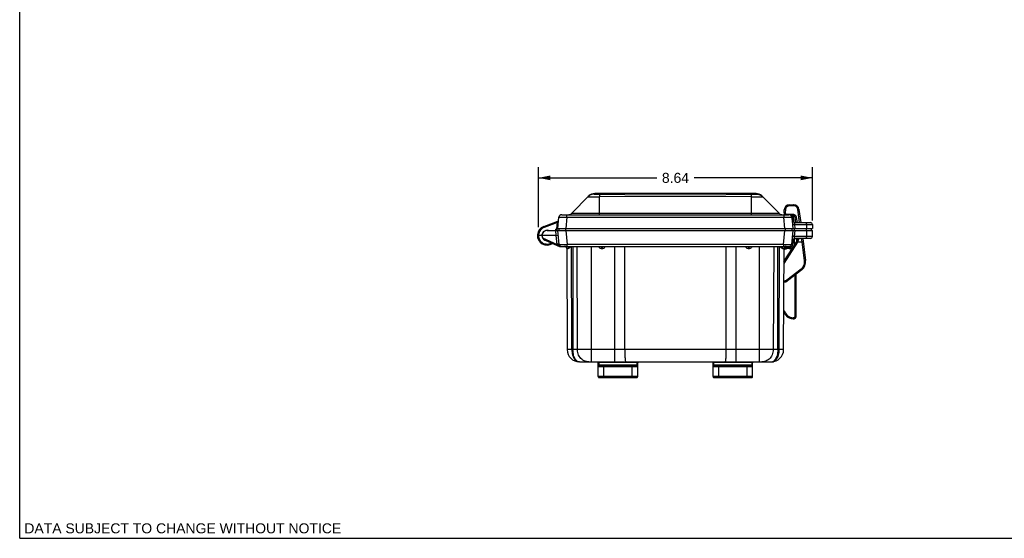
# Model space of a CAD drawing. Header units: inches. Extents: x 0 to 63, y 0 to 40.7.
# Tile 1 of 49: x 0 to 31.1, y 0 to 16.3. Entities that reach past the tile are written whole.
import ezdxf

# ---------------------------------------------------------------- set-up
doc = ezdxf.new("R2010")
doc.units = ezdxf.units.IN
doc.header["$LTSCALE"] = 3.462963
doc.header["$MEASUREMENT"] = 0
doc.layers.get('0').update_dxf_attribs({"linetype": 'CONTINUOUS'})
for name, color, linetype in [('_106180', 7, 'CONTINUOUS'), ('_108701', 7, 'CONTINUOUS'), ('_77011', 7, 'CONTINUOUS'), ('_87240', 7, 'CONTINUOUS')]:
    doc.layers.add(name, color=color, linetype=linetype)
doc.styles.get("Standard").update_dxf_attribs({"font": 'arial.ttf'})
doc.dimstyles.new('DIMSTYLE_1', dxfattribs={"dimtxt": 0.314815, "dimasz": 0.37037, "dimexe": 0.09, "dimexo": 0.07, "dimgap": 0.0425, "dimtad": 0, "dimtih": 1, "dimtoh": 1, "dimzin": 4, "dimdsep": 46, "dimtxsty": 'Standard', "dimblk": '_FILLED', "dimblk1": '_FILLED', "dimblk2": '_FILLED', "dimcen": 0.09, "dimadec": 3, "dimazin": 1, "dimtfac": 1, "dimtdec": 3, "dimtofl": 0, "dimtmove": 0, "dimatfit": 3, "dimldrblk": '_FILLED', "dimfxl": 0, "dimtolj": 1, "dimtzin": 4, "dimarcsym": 0})

# ---------------------------------------------------------------- blocks, each defined once
blk = doc.blocks.new('_FILLED')
at = {"color": 0, "linetype": 'ByBlock'}
blk.add_solid([(0, 0), (-1, 0.2), (-1, -0.2)], dxfattribs=at)
blk = doc.blocks.new('*D5')
at = {"color": 2, "linetype": 'Continuous'}
for p, q in [((16.361, 9.803), (16.361, 11.695)), ((25.002, 10.019), (25.002, 11.695)), ((16.361, 11.361), (20.096, 11.361)), ((25.002, 11.361), (21.267, 11.361))]:
    blk.add_line(p, q, dxfattribs=at)
at = {"color": 2, "linetype": 'Continuous', "xscale": 0.3703703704, "yscale": 0.3703703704, "zscale": 0.3703703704, "rotation": 180}
blk.add_blockref('_FILLED', (16.361, 11.361), dxfattribs=at)
at = {"color": 2, "linetype": 'Continuous', "xscale": 0.3703703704, "yscale": 0.3703703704, "zscale": 0.3703703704}
blk.add_blockref('_FILLED', (25.002, 11.361), dxfattribs=at)
at = {"color": 2, "linetype": 'Continuous', "insert": (20.681, 11.519), "char_height": 0.3148, "width": 0.8555, "attachment_point": 2, "line_spacing_factor": 0.9}
blk.add_mtext('8.64', dxfattribs=at)

msp = doc.modelspace()

# ---------------------------------------------------------------- linework, layer by layer
at = {"color": 7, "linetype": 'Continuous'}
for p, q in [((0, 0), (0, 40.7407)), ((23.2194, 10.8679), (18.1347, 10.8679)), ((17.3976, 10.2381), (17.9498, 10.7903)), ((23.4042, 10.7903), (23.9564, 10.2381)), ((16.5256, 9.8292), (16.9748, 9.9927)), ((16.9748, 9.76), (17.0061, 10.1178)), ((17.0957, 10.2), (24.2583, 10.2)), ((24.348, 10.1178), (24.3793, 9.76)), ((24.3777, 10.1763), (24.3754, 10.1524)), ((24.4818, 9.95), (24.9348, 9.95)), ((16.9403, 9.7407), (16.9389, 9.7)), ((16.9473, 9.76), (25.0019, 9.76)), ((16.9995, 9.76), (17.0016, 9.7)), ((24.3545, 9.76), (24.3524, 9.7)), ((24.9709, 9.7), (24.973, 9.76)), ((24.9998, 9.8861), (25.002, 9.76)), ((16.4658, 9.5437), (16.3258, 9.5437)), ((0, 0), (62.963, 0))]:
    msp.add_line(p, q, dxfattribs=at)
at = {"color": 9, "linetype": 'Continuous'}
for p, q in [((18.1347, 10.8679), (18.1128, 10.846)), ((23.2412, 10.846), (23.2194, 10.8679)), ((18.2825, 10.2), (18.2825, 10.7678)), ((23.0715, 10.7678), (23.0715, 10.2)), ((16.9562, 9.9493), (16.5376, 9.7969)), ((16.9396, 9.759), (16.9562, 9.9493)), ((16.9727, 9.9879), (16.965, 9.9699)), ((17.2551, 10.1178), (17.2238, 9.76)), ((17.2551, 10.1178), (17.2551, 10.2)), ((17.2551, 10.1178), (24.0989, 10.1178)), ((23.9564, 10.2381), (17.3976, 10.2381)), ((24.0989, 10.2), (24.0989, 10.1178)), ((24.1302, 9.76), (24.0989, 10.1178)), ((24.3754, 10.1524), (24.3732, 10.1612)), ((24.3828, 10.1196), (24.3947, 9.9835)), ((24.4159, 9.9683), (24.3978, 10.1738)), ((16.5291, 9.8201), (16.5266, 9.8268)), ((16.533, 9.8095), (16.5291, 9.8201)), ((16.5376, 9.7969), (16.533, 9.8095)), ((16.9039, 9.7002), (16.9053, 9.7396)), ((16.9053, 9.7396), (16.9294, 9.7402)), ((17.2186, 9.7), (17.2186, 9.76)), ((24.1355, 9.76), (24.1355, 9.7)), ((24.4335, 9.8861), (24.9998, 9.8861)), ((24.4335, 9.8861), (24.4446, 9.76)), ((24.4338, 9.7), (24.4348, 9.76)), ((24.8, 9.76), (24.799, 9.7)), ((24.8134, 9.8861), (24.8145, 9.76))]:
    msp.add_line(p, q, dxfattribs=at)
at = {"color": 7, "linetype": 'Continuous'}
for points in [[(18.1128, 10.846), (18.0788, 10.8435), (18.0454, 10.8366), (18.0132, 10.8255), (17.9825, 10.8103), (17.9539, 10.7912), (17.928, 10.7684)], [(18.2801, 10.8454), (18.2805, 10.8428), (18.2808, 10.8358), (18.2812, 10.8247), (18.2816, 10.8095), (18.2821, 10.7905), (18.2825, 10.7678)], [(23.0739, 10.8454), (23.0736, 10.8428), (23.0732, 10.8358), (23.0728, 10.8247), (23.0724, 10.8095), (23.072, 10.7905), (23.0715, 10.7678)], [(23.2412, 10.846), (23.2752, 10.8435), (23.3086, 10.8366), (23.3409, 10.8255), (23.3715, 10.8103), (23.4001, 10.7912), (23.426, 10.7684)], [(16.9396, 9.759), (16.9338, 9.7572), (16.928, 9.7547), (16.9223, 9.7516), (16.9167, 9.748), (16.911, 9.744), (16.9053, 9.7396)], [(16.9473, 9.76), (16.9461, 9.7599), (16.9448, 9.7599), (16.9435, 9.7597), (16.9422, 9.7595), (16.9409, 9.7593), (16.9396, 9.759)]]:
    msp.add_lwpolyline(points, dxfattribs=at)
at = {"color": 9, "linetype": 'Continuous'}
for points in [[(17.928, 10.7684), (17.93, 10.7682), (17.9365, 10.768), (17.9473, 10.7678), (17.9625, 10.7677), (17.9817, 10.7675), (18.0046, 10.7674), (18.0312, 10.7674), (18.0609, 10.7673), (18.0933, 10.7673), (18.1282, 10.7674), (18.1651, 10.7674), (18.2034, 10.7675), (18.2427, 10.7676), (18.2825, 10.7678)], [(18.1128, 10.846), (18.114, 10.8457), (18.1181, 10.8455), (18.125, 10.8453), (18.1346, 10.8451), (18.1467, 10.845), (18.1611, 10.8449), (18.1776, 10.8449), (18.1959, 10.8449), (18.2156, 10.845), (18.2364, 10.8451), (18.2579, 10.8452)], [(18.2579, 10.8452), (19.0791, 10.8514), (19.878, 10.8551), (20.677, 10.8563), (21.476, 10.8551), (22.275, 10.8514)], [(23.0715, 10.7678), (22.2734, 10.7739), (21.4752, 10.7775), (20.677, 10.7787), (19.8788, 10.7775), (19.0807, 10.7739), (18.2825, 10.7678)], [(22.275, 10.8514), (23.0961, 10.8452), (23.1176, 10.8451), (23.1384, 10.845), (23.1581, 10.8449), (23.1764, 10.8449), (23.1929, 10.8449), (23.2073, 10.845), (23.2194, 10.8451), (23.229, 10.8453), (23.2359, 10.8455), (23.24, 10.8457), (23.2412, 10.846)], [(23.0715, 10.7678), (23.1113, 10.7676), (23.1506, 10.7675), (23.189, 10.7674), (23.2258, 10.7674), (23.2607, 10.7673), (23.2932, 10.7673), (23.3229, 10.7674), (23.3494, 10.7674), (23.3724, 10.7675), (23.3916, 10.7676), (23.4067, 10.7678), (23.4176, 10.768), (23.424, 10.7682), (23.426, 10.7684)], [(16.965, 9.9699), (16.9625, 9.9641), (16.9596, 9.9571), (16.9562, 9.9493)], [(16.9562, 9.9493), (16.9631, 9.9487), (16.9696, 9.9481), (16.9756, 9.9477), (16.9809, 9.9473), (16.9852, 9.947), (16.9884, 9.9468), (16.9904, 9.9468), (16.9911, 9.9468)], [(16.9748, 9.9927), (16.9746, 9.9921), (16.9727, 9.9879)], [(17.0061, 10.1178), (17.0083, 10.1188), (17.0147, 10.1196), (17.0253, 10.1202), (17.0397, 10.1207), (17.0578, 10.1209), (17.0792, 10.121), (17.1036, 10.1209), (17.1306, 10.1207), (17.1597, 10.1202), (17.1905, 10.1196), (17.2225, 10.1188), (17.2551, 10.1178)], [(24.0989, 10.1178), (24.1315, 10.1188), (24.1635, 10.1196), (24.1943, 10.1202), (24.2234, 10.1207), (24.2504, 10.1209), (24.2748, 10.121), (24.2962, 10.1209), (24.3143, 10.1207), (24.3287, 10.1202), (24.3393, 10.1196), (24.3457, 10.1188), (24.348, 10.1178)], [(24.3426, 10.1414), (24.3433, 10.1415), (24.3452, 10.1419), (24.3483, 10.1429), (24.3524, 10.1442), (24.3572, 10.1459), (24.3629, 10.1479), (24.3691, 10.1501), (24.3754, 10.1524)], [(24.3828, 10.1196), (24.376, 10.1191), (24.3695, 10.1186), (24.3635, 10.1182), (24.3582, 10.1179), (24.3539, 10.1177), (24.3506, 10.1176), (24.3486, 10.1176), (24.348, 10.1178)], [(24.3732, 10.1612), (24.3708, 10.1693), (24.3679, 10.1769)], [(24.3828, 10.1196), (24.3822, 10.1252), (24.3813, 10.1308), (24.3802, 10.1363), (24.3789, 10.1418), (24.3773, 10.1471), (24.3754, 10.1524)], [(24.4335, 9.8861), (24.4328, 9.8893), (24.4323, 9.8927), (24.4319, 9.896), (24.4317, 9.8995), (24.4316, 9.903), (24.4318, 9.9066), (24.4323, 9.9102), (24.433, 9.9138), (24.434, 9.9173), (24.4352, 9.9208), (24.4367, 9.9242), (24.4385, 9.9275), (24.4405, 9.9306), (24.4428, 9.9335), (24.4454, 9.9363), (24.4483, 9.9388), (24.4514, 9.9412), (24.4549, 9.9433), (24.4586, 9.9452), (24.4626, 9.9468), (24.4669, 9.9481), (24.4715, 9.9491), (24.4765, 9.9498), (24.4818, 9.95)], [(24.7809, 9.95), (24.7871, 9.9488), (24.793, 9.9453), (24.7985, 9.9396), (24.8033, 9.932), (24.8074, 9.9224), (24.8106, 9.9113), (24.8126, 9.8991), (24.8134, 9.8861)], [(16.5376, 9.7969), (16.5072, 9.7836), (16.479, 9.767), (16.453, 9.7469), (16.4296, 9.7239), (16.4092, 9.6982), (16.3921, 9.6702), (16.3785, 9.6403), (16.3687, 9.609), (16.3628, 9.5769), (16.3608, 9.5437)], [(16.5266, 9.8268), (16.5259, 9.8286), (16.5256, 9.8292)], [(16.9294, 9.7402), (16.934, 9.7403), (16.9375, 9.7405), (16.9396, 9.7406), (16.9403, 9.7407)], [(24.4335, 9.8861), (24.4195, 9.8846), (24.4067, 9.8831), (24.3956, 9.8818), (24.3862, 9.8805), (24.3788, 9.8794), (24.3733, 9.8784), (24.3701, 9.8777), (24.369, 9.877)], [(16.3608, 9.5437), (16.363, 9.5086), (16.3696, 9.4746), (16.3807, 9.4415), (16.3959, 9.4102), (16.4151, 9.3811), (16.4378, 9.3548), (16.4637, 9.3316), (16.4924, 9.312), (16.5233, 9.2963), (16.556, 9.2846), (16.5899, 9.2773), (16.6245, 9.2744), (16.6592, 9.276), (16.6933, 9.2821), (16.7264, 9.2925), (16.758, 9.3071), (16.7659, 9.3121)]]:
    msp.add_lwpolyline(points, dxfattribs=at)
at = {"color": 7, "linetype": 'Continuous'}
for centre, radius, start, end in [((18.1372, 10.6029), 0.265, 90.54592, 134.99996), ((23.2168, 10.6029), 0.265, 45.00004, 89.45408), ((16.9629, 10.0255), 0.035, 290, 338.88362), ((17.0957, 10.11), 0.09, 90, 174.99843), ((17.3057, 10.33), 0.13, 269.99979, 315), ((24.0484, 10.33), 0.13, 225, 270), ((24.2583, 10.11), 0.09, 5.00157, 90), ((24.4818, 10.08), 0.13, 185, 269.99928), ((24.9348, 9.885), 0.065, 1, 90), ((16.6295, 9.5437), 0.3038, 110, 305.03195), ((16.6295, 9.5437), 0.1638, 72.76993, 262.97433), ((16.9603, 9.74), 0.02, 104.70275, 178)]:
    msp.add_arc(centre, radius, start, end, dxfattribs=at)
at = {"layer": '_106180', "color": 7, "linetype": 'Continuous'}
for p, q in [((24.1065, 10.2567), (24.1134, 10.3557)), ((24.2753, 10.509), (24.4081, 10.5113)), ((24.5745, 10.3677), (24.6292, 9.95)), ((24.3781, 10.1763), (24.319, 10.1763)), ((24.4779, 9.9501), (24.4574, 10.1067)), ((24.1028, 8.7284), (24.5035, 9.3565)), ((24.6947, 9.45), (24.7861, 8.7519)), ((24.6663, 8.4633), (24.2176, 8.1195))]:
    msp.add_line(p, q, dxfattribs=at)
at = {"layer": '_106180', "color": 9, "linetype": 'Continuous'}
for p, q in [((24.1477, 10.3588), (24.1407, 10.2599)), ((24.2752, 10.4797), (24.275, 10.4891)), ((24.408, 10.4819), (24.2752, 10.4797)), ((24.4079, 10.4915), (24.408, 10.4819)), ((24.5391, 10.3688), (24.5397, 10.3689)), ((24.5939, 9.95), (24.5391, 10.3688)), ((24.1805, 10.217), (24.3774, 10.2169)), ((24.1805, 10.2114), (24.1805, 10.217)), ((24.1806, 10.2002), (24.1805, 10.2114)), ((24.1806, 10.2), (24.1806, 10.2002)), ((24.3774, 10.2169), (24.3774, 10.2113)), ((24.3774, 10.2113), (24.3775, 10.2005)), ((24.3775, 10.2005), (24.3775, 10.1911)), ((24.4914, 10.1168), (24.5132, 9.95)), ((24.5324, 9.3376), (24.1025, 8.6639)), ((24.5146, 9.356), (24.5263, 9.3488)), ((24.5188, 9.3464), (24.5324, 9.3376)), ((24.5263, 9.3488), (24.5358, 9.3431)), ((24.5358, 9.3431), (24.5324, 9.3376)), ((24.5358, 9.3431), (24.6724, 9.3454)), ((24.6724, 9.3454), (24.6592, 9.45)), ((24.6724, 9.3454), (24.697, 9.3486)), ((24.7508, 8.7474), (24.6724, 9.3454)), ((24.7822, 8.7515), (24.7508, 8.7474)), ((24.1957, 8.1473), (24.6444, 8.4911)), ((24.6597, 8.4713), (24.6542, 8.4784)), ((24.211, 8.1275), (24.2055, 8.1346))]:
    msp.add_line(p, q, dxfattribs=at)
for points in [[(24.1407, 10.2599), (24.1353, 10.2602), (24.1301, 10.2603), (24.1253, 10.2603), (24.1209, 10.2602), (24.1169, 10.2599), (24.1134, 10.2595), (24.1105, 10.259), (24.1083, 10.2583), (24.107, 10.2576), (24.1065, 10.2567)], [(24.1134, 10.3557), (24.1139, 10.3565), (24.1152, 10.3573), (24.1172, 10.3579), (24.1199, 10.3584), (24.1232, 10.3588), (24.1272, 10.3591), (24.1317, 10.3593), (24.1368, 10.3593), (24.1421, 10.3591), (24.1477, 10.3588)], [(24.1407, 10.2599), (24.1407, 10.2543), (24.1414, 10.2489), (24.1429, 10.2436), (24.1451, 10.2386), (24.1479, 10.2339), (24.1514, 10.2297), (24.1554, 10.226), (24.1598, 10.2229), (24.1646, 10.2204), (24.1698, 10.2185), (24.1751, 10.2174), (24.1805, 10.217)], [(24.2752, 10.4797), (24.2614, 10.4787), (24.248, 10.4763), (24.2348, 10.4725), (24.2221, 10.4674), (24.21, 10.4609), (24.1986, 10.4532), (24.1882, 10.4443), (24.1787, 10.4343), (24.1703, 10.4234), (24.1631, 10.4117), (24.1571, 10.3992), (24.1526, 10.3862), (24.1494, 10.3727), (24.1477, 10.3588)], [(24.275, 10.4891), (24.275, 10.497), (24.275, 10.5005), (24.275, 10.5034), (24.2751, 10.5058), (24.2751, 10.5076), (24.2752, 10.5087), (24.2753, 10.509)], [(24.4081, 10.5113), (24.408, 10.5109), (24.408, 10.5099), (24.4079, 10.5083), (24.4079, 10.506), (24.4079, 10.5032), (24.4079, 10.4998), (24.4079, 10.4915)], [(24.5391, 10.3688), (24.5366, 10.3823), (24.5327, 10.3953), (24.5275, 10.4079), (24.5211, 10.4198), (24.5134, 10.4309), (24.5046, 10.4412), (24.4948, 10.4506), (24.4842, 10.4588), (24.4727, 10.4659), (24.4606, 10.4718), (24.4479, 10.4763), (24.4348, 10.4796), (24.4215, 10.4814), (24.408, 10.4819)], [(24.5397, 10.3689), (24.5451, 10.3695), (24.5503, 10.37), (24.5551, 10.3702), (24.5596, 10.3704), (24.5637, 10.3704), (24.5673, 10.3702), (24.5702, 10.3698), (24.5725, 10.3693), (24.5739, 10.3686), (24.5745, 10.3677)], [(24.3774, 10.2169), (24.3837, 10.2167), (24.3899, 10.2162), (24.3962, 10.2154), (24.4024, 10.2142), (24.4086, 10.2126), (24.4146, 10.2107), (24.4206, 10.2085), (24.4264, 10.2059), (24.4321, 10.2031), (24.4376, 10.1999), (24.4429, 10.1964), (24.448, 10.1926), (24.4529, 10.1886), (24.4576, 10.1843), (24.4621, 10.1797), (24.4662, 10.1749), (24.4702, 10.1698), (24.4738, 10.1645), (24.4772, 10.159), (24.4802, 10.1533), (24.4829, 10.1475), (24.4853, 10.1415), (24.4874, 10.1354), (24.4891, 10.1293), (24.4904, 10.1231), (24.4914, 10.1168)], [(24.3775, 10.1911), (24.3776, 10.1869), (24.3777, 10.1833), (24.3778, 10.1803), (24.3779, 10.1781), (24.378, 10.1768), (24.3781, 10.1763)], [(24.4914, 10.1168), (24.486, 10.1161), (24.4807, 10.1152), (24.4757, 10.1142), (24.4711, 10.1131), (24.467, 10.112), (24.4636, 10.1109), (24.4608, 10.1097), (24.4589, 10.1086), (24.4577, 10.1076), (24.4574, 10.1067)], [(24.5035, 9.3565), (24.5038, 9.3562), (24.5048, 9.3555), (24.5065, 9.3544), (24.5087, 9.3529), (24.5116, 9.3511), (24.5188, 9.3464)], [(24.5064, 9.3612), (24.5068, 9.3609), (24.5078, 9.3603), (24.5095, 9.3592), (24.5146, 9.356)], [(24.5358, 9.3431), (24.5457, 9.3618), (24.5541, 9.3811), (24.5609, 9.4011), (24.5662, 9.4216), (24.5699, 9.4424), (24.5707, 9.45)], [(24.697, 9.3486), (24.7059, 9.3497), (24.7073, 9.3499), (24.7078, 9.35)], [(24.6444, 8.4911), (24.663, 8.5067), (24.6801, 8.5237), (24.6956, 8.5423), (24.7095, 8.5621), (24.7216, 8.583), (24.7319, 8.605), (24.7402, 8.6277), (24.7465, 8.6511), (24.7507, 8.6749), (24.7528, 8.6991), (24.7528, 8.7232), (24.7508, 8.7474)], [(24.7861, 8.7519), (24.7856, 8.7519), (24.7822, 8.7515)], [(24.6542, 8.4784), (24.6477, 8.4867), (24.6444, 8.4911)], [(24.6663, 8.4633), (24.6659, 8.4636), (24.6651, 8.4646), (24.6637, 8.4662), (24.6619, 8.4685), (24.6597, 8.4713)], [(24.1001, 8.1103), (24.1118, 8.1115), (24.1298, 8.1152), (24.1474, 8.1207), (24.1644, 8.1279), (24.1804, 8.1368), (24.1957, 8.1473)], [(24.2055, 8.1346), (24.199, 8.1429), (24.1957, 8.1473)], [(24.2176, 8.1195), (24.2172, 8.1198), (24.2164, 8.1208), (24.215, 8.1224), (24.2132, 8.1247), (24.211, 8.1275)]]:
    msp.add_lwpolyline(points, dxfattribs=at)
at = {"layer": '_106180', "color": 7, "linetype": 'Continuous'}
for centre, radius, start, end in [((24.1813, 10.2514), 0.075, 175.95942, 223.34834), ((24.278, 10.3441), 0.165, 90.96019, 175.96019), ((24.4109, 10.3463), 0.165, 7.46019, 90.96019), ((24.3781, 10.0963), 0.08, 7.45961, 89.96019), ((24.3172, 9.4753), 0.2209, 327.46019, 353.40888), ((24.4762, 8.7114), 0.3125, 307.45956, 7.46075), ((24.0845, 8.2931), 0.2188, 274.04363, 307.46111)]:
    msp.add_arc(centre, radius, start, end, dxfattribs=at)
at = {"layer": '_108701', "color": 9, "linetype": 'Continuous'}
for p, q in [((24.4484, 8.2964), (24.4484, 6.9831)), ((24.1619, 7.0351), (24.1677, 7.0398)), ((24.1677, 7.0398), (24.1752, 7.0459)), ((24.1752, 7.0459), (24.1838, 7.0528)), ((24.4184, 6.9531), (24.3909, 6.9531)), ((24.391, 6.9437), (24.3909, 6.9531)), ((24.391, 6.9352), (24.391, 6.9437)), ((24.3911, 6.928), (24.391, 6.9352)), ((24.4184, 6.9441), (24.4184, 6.9531)), ((24.4185, 6.9356), (24.4184, 6.9441)), ((24.4186, 6.9284), (24.4185, 6.9356)), ((24.484, 6.9831), (24.4484, 6.9831))]:
    msp.add_line(p, q, dxfattribs=at)
at = {"layer": '_108701', "color": 7, "linetype": 'Continuous'}
for p, q in [((24.484, 6.9831), (24.484, 8.3236)), ((24.3915, 6.9181), (24.419, 6.9181))]:
    msp.add_line(p, q, dxfattribs=at)
at = {"layer": '_108701', "color": 9, "linetype": 'Continuous'}
for points in [[(24.3419, 9.1032), (24.3377, 9.1058), (24.3191, 9.115), (24.2996, 9.1223), (24.2796, 9.1277), (24.2591, 9.1311), (24.2385, 9.1326), (24.2178, 9.132), (24.1972, 9.1295), (24.177, 9.1249), (24.1573, 9.1185), (24.1383, 9.1101), (24.1202, 9.1), (24.1043, 9.089)], [(24.096, 7.179), (24.1049, 7.164), (24.1427, 7.1074), (24.1838, 7.0528)], [(24.1571, 7.031), (24.1574, 7.0313), (24.1583, 7.0321), (24.1598, 7.0334), (24.1619, 7.0351)], [(24.1838, 7.0528), (24.1995, 7.0348), (24.2167, 7.0185), (24.2352, 7.0037), (24.2551, 6.9906), (24.276, 6.9793), (24.2979, 6.97), (24.3205, 6.9627), (24.3436, 6.9574), (24.3671, 6.9542), (24.3909, 6.9531)], [(24.3915, 6.9181), (24.3915, 6.9184), (24.3914, 6.9193), (24.3913, 6.9207), (24.3912, 6.9226), (24.3912, 6.9251), (24.3911, 6.928)], [(24.4184, 6.9531), (24.4232, 6.9535), (24.4277, 6.9546), (24.432, 6.9564), (24.436, 6.9589), (24.4396, 6.9619), (24.4426, 6.9655), (24.4451, 6.9695), (24.4469, 6.9738), (24.448, 6.9784), (24.4484, 6.9831)], [(24.419, 6.9181), (24.4189, 6.9184), (24.4188, 6.9193), (24.4188, 6.9208), (24.4187, 6.9228), (24.4186, 6.9254), (24.4186, 6.9284)]]:
    msp.add_lwpolyline(points, dxfattribs=at)
at = {"layer": '_108701', "color": 7, "linetype": 'Continuous'}
for centre, radius, start, end in [((24.2345, 8.9181), 0.2495, 59.53594, 121.43398), ((25.134, 7.8108), 1.25, 213.80509, 218.59939), ((24.3915, 7.2181), 0.3, 218.59916, 270.0001), ((24.419, 6.9831), 0.065, 269.99856, 0)]:
    msp.add_arc(centre, radius, start, end, dxfattribs=at)
at = {"layer": '_77011', "color": 7, "linetype": 'Continuous'}
for p, q in [((18.2395, 5.1), (18.2395, 5.54)), ((18.2695, 5.445), (19.4595, 5.445)), ((19.4895, 5.1), (19.4895, 5.54)), ((21.8645, 5.1), (21.8645, 5.54)), ((21.8945, 5.445), (23.0845, 5.445)), ((23.1145, 5.1), (23.1145, 5.54)), ((18.2695, 5.07), (19.4595, 5.07)), ((21.8945, 5.07), (23.0845, 5.07))]:
    msp.add_line(p, q, dxfattribs=at)
at = {"layer": '_77011', "color": 9, "linetype": 'Continuous'}
for p, q in [((18.2395, 5.415), (19.4895, 5.415)), ((18.2695, 5.445), (18.2695, 5.56)), ((18.2695, 5.5553), (19.4595, 5.5553)), ((19.4595, 5.4596), (18.2695, 5.4596)), ((18.4195, 5.07), (18.4195, 5.445)), ((19.3095, 5.445), (19.3095, 5.07)), ((19.4595, 5.56), (19.4595, 5.445)), ((21.8645, 5.415), (23.1145, 5.415)), ((21.8945, 5.445), (21.8945, 5.56)), ((21.8945, 5.5553), (23.0845, 5.5553)), ((23.0845, 5.4596), (21.8945, 5.4596)), ((22.0445, 5.07), (22.0445, 5.445)), ((22.9345, 5.445), (22.9345, 5.07)), ((23.0845, 5.56), (23.0845, 5.445)), ((19.4895, 5.1), (18.2395, 5.1)), ((23.1145, 5.1), (21.8645, 5.1))]:
    msp.add_line(p, q, dxfattribs=at)
for points in [[(18.2395, 5.5341), (18.2399, 5.5374), (18.241, 5.5407), (18.2428, 5.5437), (18.2452, 5.5466), (18.2483, 5.5491), (18.2519, 5.5513), (18.2559, 5.553), (18.2602, 5.5543), (18.2648, 5.5551), (18.2695, 5.5553)], [(18.2695, 5.4596), (18.2648, 5.4594), (18.2603, 5.4586), (18.2561, 5.4574), (18.2522, 5.4557), (18.2486, 5.4536), (18.2455, 5.4511), (18.243, 5.4483), (18.2411, 5.4452), (18.2399, 5.4419), (18.2395, 5.4384)], [(19.4595, 5.5553), (19.4642, 5.5551), (19.4688, 5.5543), (19.4731, 5.553), (19.4771, 5.5513), (19.4807, 5.5491), (19.4838, 5.5466), (19.4862, 5.5437), (19.488, 5.5407), (19.4891, 5.5374), (19.4895, 5.5341)], [(19.4895, 5.4384), (19.4891, 5.4417), (19.4881, 5.4449), (19.4863, 5.4479), (19.484, 5.4507), (19.481, 5.4532), (19.4775, 5.4554), (19.4735, 5.4572), (19.4691, 5.4585), (19.4644, 5.4593), (19.4595, 5.4596)], [(21.8645, 5.5341), (21.8649, 5.5374), (21.866, 5.5407), (21.8678, 5.5437), (21.8702, 5.5466), (21.8733, 5.5491), (21.8769, 5.5513), (21.8809, 5.553), (21.8852, 5.5543), (21.8898, 5.5551), (21.8945, 5.5553)], [(21.8945, 5.4596), (21.8898, 5.4594), (21.8853, 5.4586), (21.8811, 5.4574), (21.8772, 5.4557), (21.8736, 5.4536), (21.8705, 5.4511), (21.868, 5.4483), (21.8661, 5.4452), (21.8649, 5.4419), (21.8645, 5.4384)], [(23.0845, 5.5553), (23.0892, 5.5551), (23.0938, 5.5543), (23.0981, 5.553), (23.1021, 5.5513), (23.1057, 5.5491), (23.1088, 5.5466), (23.1112, 5.5437), (23.113, 5.5407), (23.1141, 5.5374), (23.1145, 5.5341)], [(23.1145, 5.4384), (23.1141, 5.4417), (23.1131, 5.4449), (23.1113, 5.4479), (23.109, 5.4507), (23.106, 5.4532), (23.1025, 5.4554), (23.0985, 5.4572), (23.0941, 5.4585), (23.0894, 5.4593), (23.0845, 5.4596)]]:
    msp.add_lwpolyline(points, dxfattribs=at)
at = {"layer": '_77011', "color": 7, "linetype": 'Continuous'}
for centre, start, end in [((18.2695, 5.54), 138.05025, 180), ((18.2695, 5.415), 89.99993, 180), ((19.4595, 5.415), 0, 90), ((19.4595, 5.54), 0, 41.94975), ((21.8945, 5.54), 138.05025, 180), ((21.8945, 5.415), 89.99993, 180), ((23.0845, 5.415), 0, 90), ((23.0845, 5.54), 0, 41.94975), ((18.2695, 5.1), 180, 270.00011), ((19.4595, 5.1), 269.99989, 360), ((21.8945, 5.1), 180, 270.00011), ((23.0845, 5.1), 269.99989, 360)]:
    msp.add_arc(centre, 0.03, start, end, dxfattribs=at)
at = {"layer": '_87240', "color": 7, "linetype": 'Continuous'}
for p, q in [((16.5807, 9.6945), (16.5675, 9.6947)), ((16.5856, 9.6942), (16.5807, 9.6945)), ((16.6295, 9.7), (25.002, 9.7)), ((17.0131, 9.2593), (16.9745, 9.7)), ((24.3795, 9.7), (24.341, 9.2593)), ((24.9988, 9.5138), (25.002, 9.7)), ((16.9228, 9.545), (16.4732, 9.545)), ((16.5661, 9.4009), (17.0183, 9.2)), ((16.5676, 9.3927), (16.5767, 9.3928)), ((16.5767, 9.3928), (16.5812, 9.393)), ((16.5812, 9.393), (16.5837, 9.3931)), ((16.9228, 9.545), (16.9876, 9.5506)), ((24.9338, 9.45), (24.4768, 9.45)), ((24.5001, 9.4496), (24.4984, 9.3485)), ((17.0183, 9.2), (24.2762, 9.2)), ((17.2495, 9.1353), (17.2634, 5.9483)), ((24.0906, 5.9483), (24.1045, 9.1353)), ((17.6534, 5.56), (23.7006, 5.56))]:
    msp.add_line(p, q, dxfattribs=at)
at = {"layer": '_87240', "color": 9, "linetype": 'Continuous'}
for p, q in [((16.9228, 9.545), (16.9092, 9.7)), ((17.2236, 9.7), (17.2621, 9.2593)), ((24.0919, 9.2593), (24.1305, 9.7)), ((24.4448, 9.7), (24.4285, 9.5138)), ((24.8145, 9.7), (24.8129, 9.5138)), ((16.4916, 9.4703), (16.9475, 9.2638)), ((16.9475, 9.2638), (16.9228, 9.545)), ((24.3898, 9.4165), (24.3758, 9.2568)), ((24.9988, 9.5138), (24.4285, 9.5138)), ((24.4316, 9.2437), (24.435, 9.4429)), ((16.9505, 9.2597), (16.9475, 9.2638)), ((17.2568, 9.1987), (17.2462, 9.2)), ((17.2495, 9.1353), (17.3005, 9.1353)), ((17.2621, 9.2), (17.2621, 9.2593)), ((24.0919, 9.2593), (17.2621, 9.2593)), ((17.4114, 5.9483), (17.4044, 9.2)), ((17.4411, 9.2), (17.4482, 5.9483)), ((17.5886, 5.9483), (17.5755, 9.2)), ((18.037, 5.56), (18.037, 9.2)), ((18.3589, 9.1353), (18.3589, 9.2)), ((18.3589, 9.1353), (18.3651, 9.1353)), ((18.3651, 9.2), (18.3651, 9.1353)), ((18.7567, 9.2), (18.7567, 5.56)), ((19.0829, 5.9483), (19.082, 9.2)), ((22.272, 9.2), (22.2711, 5.9483)), ((22.5973, 5.56), (22.5973, 9.2)), ((22.9889, 9.1353), (22.9889, 9.2)), ((22.9889, 9.1353), (22.9951, 9.1353)), ((22.9951, 9.2), (22.9951, 9.1353)), ((23.317, 9.2), (23.317, 5.56)), ((23.7785, 9.2), (23.7654, 5.9483)), ((23.9058, 5.9483), (23.9129, 9.2)), ((23.9497, 9.2), (23.9426, 5.9483)), ((24.0535, 9.1353), (24.1045, 9.1353)), ((24.0919, 9.2593), (24.0919, 9.2)), ((24.0972, 9.1987), (24.1079, 9.2)), ((24.1398, 9.1702), (24.154, 9.1668)), ((24.154, 9.1668), (24.1689, 9.1656)), ((24.1689, 9.1656), (24.1689, 9.2)), ((24.1689, 9.1656), (24.2046, 9.1656)), ((24.2644, 9.1656), (24.2762, 9.1656)), ((24.2762, 9.1656), (24.2762, 9.2)), ((24.0906, 5.9483), (17.2634, 5.9483))]:
    msp.add_line(p, q, dxfattribs=at)
for points in [[(24.364, 9.5229), (24.3651, 9.5223), (24.3683, 9.5215), (24.3738, 9.5205), (24.3812, 9.5194), (24.3906, 9.5182), (24.4017, 9.5168), (24.4145, 9.5154), (24.4285, 9.5138)], [(24.4285, 9.5138), (24.4278, 9.5106), (24.4272, 9.5072), (24.4269, 9.5038), (24.4266, 9.5003), (24.4266, 9.4968), (24.4269, 9.4932), (24.4273, 9.4896), (24.428, 9.486), (24.429, 9.4824), (24.4303, 9.4789), (24.4318, 9.4755), (24.4336, 9.4723), (24.4357, 9.4692), (24.438, 9.4663), (24.4406, 9.4635), (24.4435, 9.461), (24.4466, 9.4587), (24.45, 9.4565), (24.4537, 9.4547), (24.4577, 9.4531), (24.462, 9.4518), (24.4666, 9.4508), (24.4715, 9.4502), (24.4768, 9.45)], [(24.8129, 9.5138), (24.8122, 9.5014), (24.8103, 9.4896), (24.8074, 9.4788), (24.8035, 9.4693), (24.7987, 9.4612), (24.793, 9.4551), (24.7869, 9.4513), (24.7804, 9.45)], [(16.9843, 9.2668), (16.973, 9.266), (16.9606, 9.2649), (16.9475, 9.2638)], [(16.9853, 9.2617), (16.9746, 9.2613), (16.9627, 9.2606), (16.9505, 9.2597)], [(16.9505, 9.2597), (16.9594, 9.2497), (16.9685, 9.241), (16.9775, 9.2335), (16.9871, 9.2266)], [(17.0017, 9.268), (16.994, 9.2675), (16.9843, 9.2668)], [(17.0131, 9.2593), (17.0118, 9.2603), (17.0082, 9.2611), (17.0024, 9.2616), (16.9947, 9.2618), (16.9853, 9.2617)], [(16.9871, 9.2266), (16.998, 9.2194), (17.0095, 9.2125), (17.0211, 9.2061), (17.0331, 9.2)], [(17.0123, 9.2684), (17.011, 9.2685), (17.0074, 9.2684), (17.0017, 9.268)], [(17.0131, 9.2593), (17.0153, 9.2586), (17.0217, 9.2581), (17.0322, 9.2576), (17.0466, 9.2573), (17.0646, 9.2571), (17.0861, 9.257), (17.1105, 9.2571), (17.1376, 9.2573), (17.1668, 9.2576), (17.1976, 9.2581), (17.2296, 9.2586), (17.2621, 9.2593)], [(17.3005, 9.1353), (17.2994, 9.148), (17.2962, 9.1601), (17.2912, 9.1713), (17.2845, 9.181), (17.2763, 9.1891), (17.2669, 9.195), (17.2568, 9.1987)], [(17.3625, 9.2), (17.3615, 9.1978), (17.3604, 9.1952), (17.3591, 9.1925), (17.3578, 9.1898), (17.3564, 9.1869), (17.3548, 9.1839), (17.3532, 9.1808), (17.3514, 9.1777), (17.3495, 9.1744), (17.3474, 9.1711), (17.3451, 9.1676), (17.3426, 9.1642), (17.34, 9.1607), (17.3371, 9.1571), (17.3339, 9.1536), (17.3305, 9.1501), (17.3267, 9.1468), (17.3226, 9.1436), (17.3183, 9.1407), (17.3137, 9.1384), (17.3092, 9.1366), (17.3048, 9.1356), (17.3005, 9.1353)], [(18.2497, 9.2), (18.2579, 9.1866), (18.2707, 9.1718), (18.2856, 9.1591), (18.3023, 9.1489), (18.3203, 9.1414), (18.3392, 9.1369), (18.3589, 9.1353)], [(18.3651, 9.1353), (18.3848, 9.1368), (18.4035, 9.1413), (18.4216, 9.1488), (18.4383, 9.1589), (18.4532, 9.1716), (18.4659, 9.1864), (18.4743, 9.2)], [(22.8797, 9.2), (22.8879, 9.1866), (22.9007, 9.1717), (22.9157, 9.159), (22.9324, 9.1488), (22.9505, 9.1413), (22.9693, 9.1368), (22.9889, 9.1353)], [(22.9951, 9.1353), (23.0147, 9.1368), (23.0335, 9.1413), (23.0515, 9.1488), (23.0683, 9.1589), (23.0832, 9.1717), (23.096, 9.1865), (23.1043, 9.2)], [(24.0535, 9.1353), (24.0495, 9.1356), (24.0453, 9.1365), (24.0409, 9.1381), (24.0364, 9.1403), (24.0322, 9.143), (24.0281, 9.1461), (24.0244, 9.1493), (24.021, 9.1527), (24.0178, 9.1561), (24.0149, 9.1596), (24.0122, 9.163), (24.0098, 9.1664), (24.0075, 9.1698), (24.0054, 9.1731), (24.0034, 9.1763), (24.0016, 9.1794), (23.9999, 9.1825), (23.9984, 9.1854), (23.9969, 9.1883), (23.9956, 9.191), (23.9943, 9.1937), (23.9932, 9.1963), (23.9921, 9.1987), (23.9916, 9.2)], [(24.0535, 9.1353), (24.0546, 9.148), (24.0578, 9.1601), (24.0628, 9.1713), (24.0695, 9.181), (24.0777, 9.1891), (24.0871, 9.195), (24.0972, 9.1987)], [(24.0919, 9.2593), (24.1245, 9.2586), (24.1564, 9.2581), (24.1872, 9.2576), (24.2164, 9.2573), (24.2435, 9.2571), (24.2679, 9.257), (24.2894, 9.2571), (24.3075, 9.2573), (24.3219, 9.2576), (24.3324, 9.2581), (24.3388, 9.2586), (24.341, 9.2593)], [(24.1216, 9.1786), (24.126, 9.1758), (24.1398, 9.1702)], [(24.2762, 9.1656), (24.2911, 9.1667), (24.3054, 9.17), (24.3193, 9.1754), (24.3322, 9.1827), (24.3438, 9.1919), (24.354, 9.2027), (24.3624, 9.2149), (24.369, 9.2282), (24.3734, 9.2421), (24.3758, 9.2568)], [(24.3758, 9.2569), (24.369, 9.2575), (24.3625, 9.258), (24.3564, 9.2585), (24.3512, 9.2588), (24.3469, 9.2591), (24.3436, 9.2593), (24.3416, 9.2594), (24.341, 9.2593)], [(17.4114, 5.9483), (17.413, 5.9033), (17.4177, 5.8589), (17.4254, 5.8158), (17.436, 5.7745), (17.4495, 5.7354), (17.4658, 5.6992), (17.4845, 5.6664), (17.5057, 5.6373), (17.529, 5.6124), (17.5542, 5.592)], [(17.5659, 5.5919), (17.5458, 5.6121), (17.5269, 5.6369), (17.5096, 5.666), (17.494, 5.6988), (17.4805, 5.735), (17.4692, 5.774), (17.4601, 5.8155), (17.4536, 5.8587), (17.4496, 5.9032), (17.4482, 5.9483)], [(17.9502, 5.56), (17.9098, 5.5624), (17.8703, 5.5696), (17.8325, 5.5812), (17.7962, 5.5971), (17.7616, 5.6172), (17.7291, 5.6414), (17.699, 5.6695), (17.6717, 5.7013), (17.6474, 5.7368), (17.6269, 5.7753), (17.6106, 5.8163), (17.5986, 5.8591), (17.5912, 5.9033), (17.5886, 5.9483)], [(19.0829, 5.9483), (19.0831, 5.9046), (19.0836, 5.8621), (19.0843, 5.8214), (19.0854, 5.7823), (19.0867, 5.7451), (19.0883, 5.7101)], [(22.2711, 5.9483), (22.2709, 5.9046), (22.2705, 5.8621), (22.2697, 5.8214), (22.2686, 5.7823), (22.2673, 5.7451), (22.2657, 5.7101)], [(23.7654, 5.9483), (23.7629, 5.9046), (23.7561, 5.8621), (23.7451, 5.8213), (23.7303, 5.7823), (23.7114, 5.7451), (23.6889, 5.7101), (23.6627, 5.6778), (23.6331, 5.6485), (23.6001, 5.6225), (23.5643, 5.6005), (23.5263, 5.583), (23.4865, 5.5703), (23.4455, 5.5626), (23.4038, 5.56)], [(23.9058, 5.9483), (23.9044, 5.9032), (23.9004, 5.8587), (23.8939, 5.8155), (23.8849, 5.774), (23.8735, 5.735), (23.86, 5.6988), (23.8445, 5.666), (23.8271, 5.6369), (23.8083, 5.6121), (23.7881, 5.5919)], [(23.9426, 5.9483), (23.9409, 5.9025), (23.9361, 5.8578), (23.9284, 5.8149), (23.9178, 5.7739), (23.9045, 5.7353), (23.8883, 5.6992), (23.8691, 5.6658), (23.8475, 5.6362), (23.8241, 5.6116), (23.7991, 5.5915)], [(17.5542, 5.592), (17.5811, 5.5764), (17.6092, 5.566)], [(17.6092, 5.566), (17.5872, 5.5764), (17.5659, 5.5919)], [(19.0883, 5.7101), (19.0901, 5.6778), (19.0922, 5.6485), (19.0945, 5.6225), (19.097, 5.6005), (19.0997, 5.583), (19.1025, 5.5703), (19.1054, 5.5626), (19.1083, 5.56)], [(22.2657, 5.7101), (22.2639, 5.6778), (22.2618, 5.6485), (22.2595, 5.6225), (22.257, 5.6005), (22.2543, 5.583), (22.2515, 5.5703), (22.2487, 5.5626), (22.2457, 5.56)], [(23.7881, 5.5919), (23.7668, 5.5764), (23.7449, 5.566)], [(23.7991, 5.5915), (23.7726, 5.5763), (23.7449, 5.566)], [(17.6092, 5.566), (17.605, 5.5654), (17.6009, 5.5651), (17.5969, 5.565), (17.5929, 5.5651), (17.5891, 5.5654), (17.5853, 5.566)], [(17.6534, 5.56), (17.6458, 5.5601), (17.6383, 5.5606), (17.631, 5.5615), (17.6236, 5.5626), (17.6164, 5.5641), (17.6092, 5.566)], [(23.7006, 5.56), (23.7082, 5.5601), (23.7156, 5.5606), (23.723, 5.5615), (23.7303, 5.5626), (23.7376, 5.5641), (23.7449, 5.566)], [(23.7449, 5.566), (23.749, 5.5654), (23.7531, 5.5651), (23.7571, 5.565), (23.7611, 5.5651), (23.7649, 5.5654), (23.7687, 5.566)]]:
    msp.add_lwpolyline(points, dxfattribs=at)
at = {"layer": '_87240', "color": 7, "linetype": 'Continuous'}
for centre, radius, start, end in [((16.6295, 9.5437), 0.1562, 90, 246.0388), ((24.4768, 9.32), 0.13, 90.00034, 175), ((24.9338, 9.515), 0.065, 270, 359), ((17.0778, 9.265), 0.065, 185.00043, 270), ((17.1845, 9.135), 0.065, 0.25, 89.99999), ((24.1695, 9.135), 0.065, 89.99984, 179.75), ((24.2762, 9.265), 0.065, 270.003, 354.99745), ((17.6534, 5.95), 0.39, 180.2498, 269.99984), ((23.7006, 5.95), 0.39, 270.00016, 359.75012)]:
    msp.add_arc(centre, radius, start, end, dxfattribs=at)

# ---------------------------------------------------------------- texts
at = {"color": 2, "linetype": 'Continuous', "insert": (5.1431, 0.4715), "char_height": 0.314815, "width": 9.973427, "attachment_point": 2, "line_spacing_factor": 0.9}
msp.add_mtext('DATA SUBJECT TO CHANGE WITHOUT NOTICE', dxfattribs=at)

# ---------------------------------------------------------------- dimensions: what is measured, and where the dimension line sits
at = {"color": 2, "linetype": 'Continuous'}
dim = msp.add_linear_dim(base=(16.3608, 11.3614), p1=(25.002, 9.9492), p2=(16.3608, 9.733), angle=180, dimstyle='DIMSTYLE_1', dxfattribs=at)
dim.commit()
dim.dimension.update_dxf_attribs({"geometry": '*D5', "text_midpoint": (20.6798, 11.3596), "dimtype": 160})

doc.saveas('drawing.dxf')
